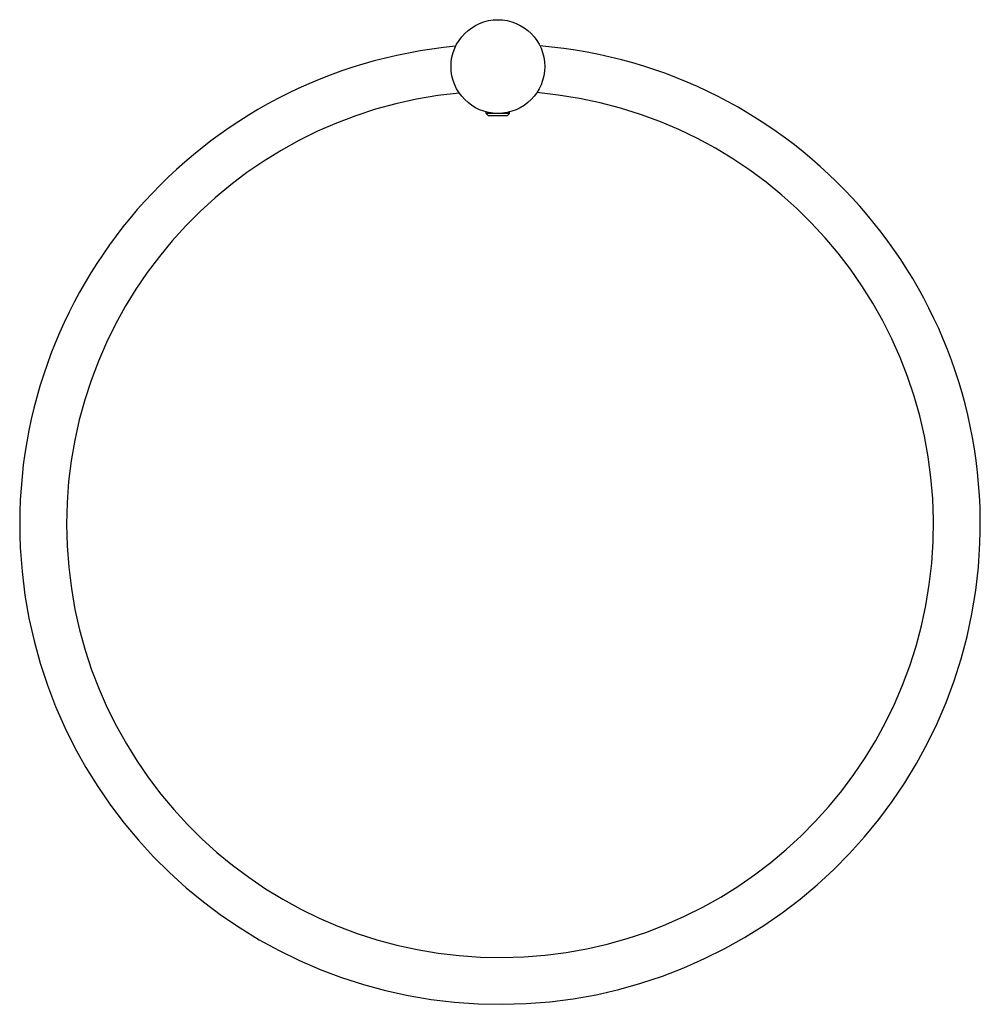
# Model space of a CAD drawing. Header units: millimetres. Extents: x 3682.461 to 3682.666, y 1273.328 to 1273.539.
import ezdxf

# ---------------------------------------------------------------- set-up
doc = ezdxf.new("R2010")
doc.units = ezdxf.units.MM
doc.layers.add('Sanindusa', color=3, linetype='Continuous')

msp = doc.modelspace()

# ---------------------------------------------------------------- linework, layer by layer
at = {"layer": 'Sanindusa'}
for p, q in [((3682.560394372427, 1273.518671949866), (3682.560394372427, 1273.5189989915)), ((3682.560467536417, 1273.518671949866), (3682.560394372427, 1273.518671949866)), ((3682.560884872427, 1273.518181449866), (3682.560394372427, 1273.518671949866)), ((3682.565394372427, 1273.518671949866), (3682.560467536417, 1273.518671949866)), ((3682.560943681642, 1273.518181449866), (3682.560884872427, 1273.518181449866)), ((3682.564903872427, 1273.518181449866), (3682.560943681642, 1273.518181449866)), ((3682.564903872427, 1273.518181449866), (3682.565394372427, 1273.518671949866)), ((3682.565394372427, 1273.518671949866), (3682.565394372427, 1273.518998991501))]:
    msp.add_line(p, q, dxfattribs=at)
msp.add_circle((3682.562894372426, 1273.528681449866), 0.01, dxfattribs=at)
for centre, radius, start, end in [((3682.563349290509, 1273.430936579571), 0.1024982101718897, 95.304687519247, 85.2289279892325), ((3682.563356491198, 1273.430936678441), 0.0925, 95.40225401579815, 85.13963787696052)]:
    msp.add_arc(centre, radius, start, end, dxfattribs=at)

doc.saveas('drawing.dxf')
